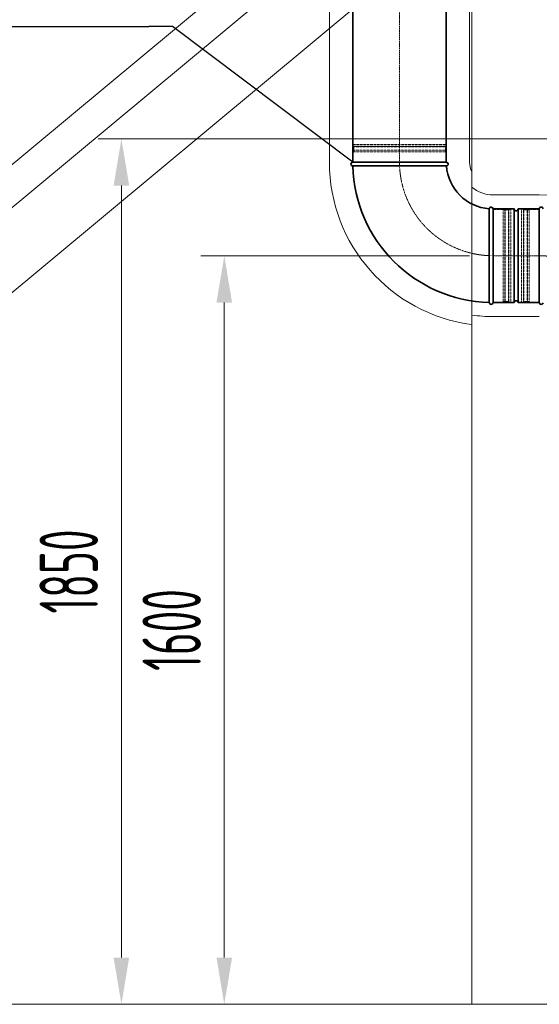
# Model space of a CAD drawing. Header units: millimetres. Extents: x 15940 to 92175, y -24684 to 227664.
# Tile 120 of 132: x 51988 to 53099, y 209939 to 212043. Entities that reach past the tile are written whole.
import ezdxf

# ---------------------------------------------------------------- set-up
doc = ezdxf.new("R2010")
doc.units = ezdxf.units.MM
doc.header["$LTSCALE"] = 0.05
for name, pattern in [('ACAD_ISO02W100', [15, 12, -3]), ('ACAD_ISO10W100', [18, 12, -3, 0, -3]), ('phl_thick', [0])]:
    doc.linetypes.add(name, pattern=pattern)
for name, color, linetype, lineweight in [('VZT_09 ODA (SÁNÍ) - OBRYS', 3, 'Continuous', 35), ('VZT_10 ODA (SÁNÍ) - OSA', 3, 'ACAD_ISO10W100', 5), ('VZT_50 POPIS - OBECNE', 7, 'Continuous', 13), ('VZT_60_KOTY - DIMENZE', 7, 'Continuous', 5), ('VZT_IZOLACE - TEPELNÁ', 6, 'IZOLACE TEPELNA', 5)]:
    doc.layers.add(name, color=color, linetype=linetype, lineweight=lineweight)
doc.layers.add('VZT_11 ODA (SÁNÍ) - NETISK', color=8, linetype='ACAD_ISO02W100', lineweight=5, plot=False)
doc.styles.add('EVORA_125', font='isocp.shx', dxfattribs={"width": 0.6, "height": 125})
doc.styles.get("Standard").update_dxf_attribs({"font": 'arial.ttf'})
doc.linetypes.add('IZOLACE TEPELNA', pattern='A,12.7,-1.5,["T",Standard,S=2.54,R=0,X=0,Y=-1.27],-3', length=17.2)

msp = doc.modelspace()

# ---------------------------------------------------------------- linework, layer by layer
at = {"layer": 'VZT_09 ODA (SÁNÍ) - OBRYS'}
for p, q in [((52899.8, 211738.9), (52899.8, 212232.7)), ((52699.8, 211738.9), (52699.8, 212066.4)), ((52699.8, 211738.9), (52899.8, 211738.9)), ((52799.8, 211730.9), (52699.8, 211730.9)), ((52999.8, 211438.9), (52999.8, 211638.9)), ((52999.8, 211638.9), (53045.3, 211638.9)), ((52999.8, 211638.9), (52999.8, 211438.9)), ((53045.3, 211438.9), (53045.3, 211638.9)), ((53053.3, 211438.9), (53053.3, 211638.9)), ((53053.3, 211638.9), (53098.8, 211638.9)), ((53098.8, 211438.9), (53098.8, 211638.9)), ((53098.8, 211438.9), (53098.8, 211638.9)), ((52991.8, 211538.9), (52991.8, 211438.9)), ((52999.8, 211438.9), (53045.3, 211438.9)), ((53053.3, 211438.9), (53098.8, 211438.9))]:
    msp.add_line(p, q, dxfattribs=at)
for centre, radius, start, end in [((52699.8, 211734.9), 4, 90, 270), ((52999.8, 211738.9), 300, 181.5281, 268.4719), ((52899.8, 211734.9), 4, 274.5812, 90), ((52999.8, 211738.9), 100, 184.5812, 265.4188), ((52995.8, 211638.9), 4, 0, 175.4188), ((53102.8, 211638.9), 4, 359.992, 179.992), ((53049.3, 211638.9), 4, 180, 0), ((52995.8, 211438.9), 4, 180, 0), ((53049.3, 211438.9), 4, 0, 180), ((53102.8, 211438.9), 4, 179.992, 355.4107)]:
    msp.add_arc(centre, radius, start, end, dxfattribs=at)
for points, knots in [([(52799.8, 211730.9), (52812.5, 211730.9), (52825, 211730.9), (52848.8, 211730.9), (52859.9, 211730.9), (52878.8, 211730.9), (52886.3, 211730.9), (52896.9, 211730.9), (52899.7, 211730.9), (52900.1, 211730.9), (52900.1, 211730.9), (52900.1, 211730.9)], [157.533456, 157.533456, 157.533456, 157.533456, 195.393508, 195.393508, 234.551342, 234.551342, 273.721472, 273.721472, 312.806301, 312.806301, 315.294186, 315.294186, 315.294186, 315.294186]), ([(52991.8, 211639.2), (52991.8, 211639.2), (52991.8, 211637), (52991.8, 211628), (52991.8, 211621.1), (52991.8, 211603.3), (52991.8, 211592.6), (52991.8, 211568.9), (52991.8, 211556), (52991.8, 211541.6), (52991.8, 211540.3), (52991.8, 211538.9)], [315.294186, 315.294186, 315.294186, 315.294186, 351.735982, 351.735982, 390.710875, 390.710875, 429.832624, 429.832624, 468.991563, 468.991563, 473.053633, 473.053633, 473.053633, 473.053633])]:
    msp.add_open_spline(points, degree=3, knots=knots, dxfattribs=at)
at = {"layer": 'VZT_10 ODA (SÁNÍ) - OSA', "ltscale": 5}
msp.add_line((52799.8, 212149.6), (52799.8, 211738.9), dxfattribs=at)
at = {"layer": 'VZT_10 ODA (SÁNÍ) - OSA', "ltscale": 0.3}
for points in [[(52999.8, 211538.9), (52999.8, 211538.9, -0.414214), (52799.8, 211738.9), (52799.8, 211738.9)], [(53098.8, 211538.9), (53098.8, 211538.9, -0.414214), (53298.7, 211338.8), (53298.7, 211338.8)]]:
    msp.add_lwpolyline(points, format="xyb", dxfattribs=at)
at = {"layer": 'VZT_10 ODA (SÁNÍ) - OSA'}
msp.add_lwpolyline([(52999.8, 211538.9), (53098.8, 211538.9)], dxfattribs=at)
at = {"layer": 'VZT_11 ODA (SÁNÍ) - NETISK', "ltscale": 0.4}
for p, q in [((52899.8, 211772.4), (52699.8, 211772.4)), ((52699.8, 211772.4), (52699.8, 211771.9)), ((52899.8, 211771.9), (52699.8, 211771.9)), ((52898.8, 211776.9), (52700.8, 211776.9)), ((52700.8, 211776.9), (52700.8, 211772.9)), ((52898.8, 211772.9), (52700.8, 211772.9)), ((52701.8, 211772.9), (52701.8, 211772.4)), ((52701.8, 211771.9), (52701.8, 211764.9)), ((52897.8, 211772.9), (52897.8, 211772.4)), ((52897.8, 211771.9), (52897.8, 211764.9)), ((52898.8, 211776.9), (52898.8, 211772.9)), ((52899.8, 211772.4), (52899.8, 211771.9)), ((52899.8, 211764.9), (52699.8, 211764.9)), ((52699.8, 211764.9), (52699.8, 211764.4)), ((52899.8, 211764.4), (52699.8, 211764.4)), ((52898.8, 211760.9), (52700.8, 211760.9)), ((52700.8, 211760.9), (52700.8, 211738.9)), ((52701.8, 211764.4), (52701.8, 211760.9)), ((52897.8, 211764.4), (52897.8, 211760.9)), ((52898.8, 211760.9), (52898.8, 211738.9)), ((52899.8, 211764.9), (52899.8, 211764.4)), ((52999.8, 211637.9), (53021.8, 211637.9)), ((53021.8, 211637.9), (53021.8, 211439.9)), ((53021.8, 211636.9), (53025.3, 211636.9)), ((53025.3, 211638.9), (53025.3, 211438.9)), ((53025.3, 211638.9), (53025.8, 211638.9)), ((53025.8, 211638.9), (53025.8, 211438.9)), ((53025.8, 211636.9), (53032.8, 211636.9)), ((53032.8, 211638.9), (53032.8, 211438.9)), ((53032.8, 211638.9), (53033.3, 211638.9)), ((53033.3, 211638.9), (53033.3, 211438.9)), ((53033.3, 211636.9), (53033.8, 211636.9)), ((53033.8, 211637.9), (53033.8, 211439.9)), ((53033.8, 211637.9), (53037.8, 211637.9)), ((53037.8, 211637.9), (53037.8, 211439.9)), ((53060.8, 211439.9), (53060.8, 211637.9)), ((53064.8, 211637.9), (53060.8, 211637.9)), ((53064.8, 211439.9), (53064.8, 211637.9)), ((53065.3, 211636.9), (53064.8, 211636.9)), ((53065.3, 211438.9), (53065.3, 211638.9)), ((53065.8, 211638.9), (53065.3, 211638.9)), ((53065.8, 211438.9), (53065.8, 211638.9)), ((53072.8, 211636.9), (53065.8, 211636.9)), ((53072.8, 211438.9), (53072.8, 211638.9)), ((53073.3, 211638.9), (53072.8, 211638.9)), ((53073.3, 211438.9), (53073.3, 211638.9)), ((53076.8, 211636.9), (53073.3, 211636.9)), ((53076.8, 211439.9), (53076.8, 211637.9)), ((53098.8, 211637.9), (53076.8, 211637.9)), ((52999.8, 211439.9), (53021.8, 211439.9)), ((53021.8, 211440.9), (53025.3, 211440.9)), ((53025.3, 211438.9), (53025.8, 211438.9)), ((53025.8, 211440.9), (53032.8, 211440.9)), ((53032.8, 211438.9), (53033.3, 211438.9)), ((53033.3, 211440.9), (53033.8, 211440.9)), ((53033.8, 211439.9), (53037.8, 211439.9)), ((53064.8, 211439.9), (53060.8, 211439.9)), ((53065.3, 211440.9), (53064.8, 211440.9)), ((53065.8, 211438.9), (53065.3, 211438.9)), ((53072.8, 211440.9), (53065.8, 211440.9)), ((53073.3, 211438.9), (53072.8, 211438.9)), ((53076.8, 211440.9), (53073.3, 211440.9)), ((53098.8, 211439.9), (53076.8, 211439.9))]:
    msp.add_line(p, q, dxfattribs=at)
at = {"layer": 'VZT_50 POPIS - OBECNE', "color": 8, "linetype": 'phl_thick'}
for p, q in [((55191, 214411), (50362.5, 210396.1)), ((50407.4, 210342), (55191.4, 214319.8)), ((55192.2, 214138.8), (50730.8, 210429.2)), ((52954.3, 209938.9), (52954.3, 212208.9)), ((50955.2, 209938.9), (59685.1, 209938.9))]:
    msp.add_line(p, q, dxfattribs=at)
at = {"layer": 'VZT_50 POPIS - OBECNE', "linetype": 'phl_thick'}
for p, q in [((53344.2, 211788.9), (52155.1, 211788.9)), ((52205.1, 210038.9), (52205.1, 211688.9)), ((52949.8, 211538.9), (52375.1, 211538.9)), ((52425.1, 210038.9), (52425.1, 211438.9))]:
    msp.add_line(p, q, dxfattribs=at)
for points in [[(52188.4, 211688.9), (52221.7, 211688.9), (52205.1, 211788.9)], [(52408.4, 211438.9), (52441.7, 211438.9), (52425.1, 211538.9)], [(52188.4, 210038.9), (52221.7, 210038.9), (52205.1, 209938.9)], [(52408.4, 210038.9), (52441.7, 210038.9), (52425.1, 209938.9)]]:
    msp.add_solid(points, dxfattribs=at)
at = {"layer": 'VZT_60_KOTY - DIMENZE', "linetype": 'ByBlock', "lineweight": -2}
msp.add_line((52314, 212028.7), (52264, 212028.7), dxfattribs=at)
for points in [[(51771.4, 212028.7), (52264, 212028.7)], [(52699.8, 211738.9), (52314, 212028.7)]]:
    msp.add_lwpolyline(points, dxfattribs=at)
at = {"layer": 'VZT_IZOLACE - TEPELNÁ', "ltscale": 10}
for p, q in [((52949.8, 211738.9), (52949.8, 212547.2)), ((52649.8, 211738.9), (52649.8, 212339.5)), ((52999.8, 211668.9), (53098.8, 211668.9)), ((53098.8, 211408.9), (52999.8, 211408.9))]:
    msp.add_line(p, q, dxfattribs=at)
for centre, radius, start, end in [((52999.8, 211738.9), 350, 180, 262.528), ((52999.8, 211738.9), 50, 180, 204.4549), ((52999.8, 211738.9), 70, 229.4431, 269.9997), ((53098.8, 211338.9), 330, 33.4001, 90), ((52999.8, 211738.9), 330, 262.0725, 269.9997)]:
    msp.add_arc(centre, radius, start, end, dxfattribs=at)

# ---------------------------------------------------------------- texts
at = {"layer": 'VZT_50 POPIS - OBECNE', "linetype": 'phl_thick', "char_height": 125, "attachment_point": 5, "rotation": 90, "style": 'EVORA_125'}
for s, insert in [('\\A1;1850', (52092.6, 210863.9)), ('\\A1;1600', (52312.6, 210738.9))]:
    msp.add_mtext(s, dxfattribs=dict(at, insert=insert))

doc.saveas('drawing.dxf')
